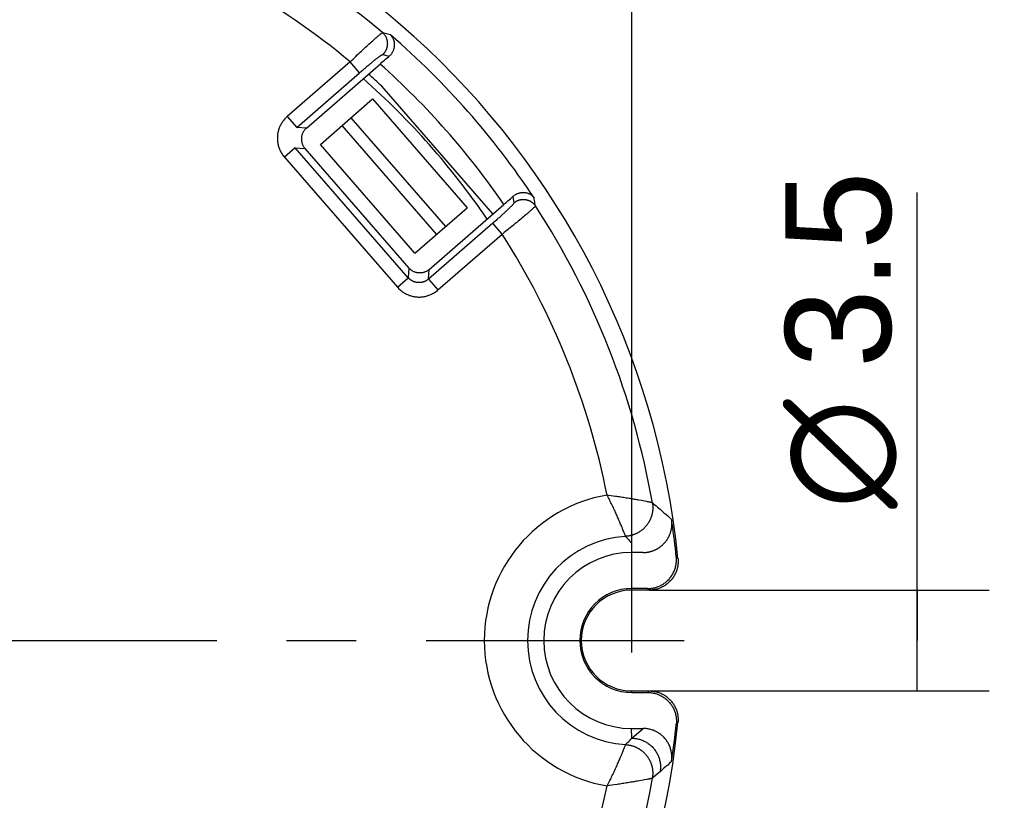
# Model space of a CAD drawing. Header units: millimetres. Extents: x 0 to 210, y 0 to 297.
# Tile 21 of 40: x 81 to 102, y 156 to 172. Entities that reach past the tile are written whole.
import ezdxf
from ezdxf.enums import TextEntityAlignment as Align

# ---------------------------------------------------------------- set-up
doc = ezdxf.new("R2010")
doc.units = ezdxf.units.MM
doc.header["$LTSCALE"] = 19.36
doc.linetypes.add('CENTER', pattern=[0.6, 0.375, -0.075, 0.075, -0.075])
doc.layers.get('0').update_dxf_attribs({"linetype": 'CONTINUOUS'})
doc.layers.add('Z_AXIS', color=7, linetype='CONTINUOUS')
doc.layers.add('Z_DIM_2D', color=7, linetype='CONTINUOUS')
doc.styles.add('TEXTSTYLE_3', font='tridonic-metric-print-light.otf')
doc.styles.add('TEXTSTYLE_4', font='gdt', dxfattribs={"width": 0.7})
doc.dimstyles.new('DIMSTYLE_2', dxfattribs={"dimtxt": 2.2, "dimasz": 3.5, "dimexe": 1.5, "dimexo": 0, "dimgap": 0.55, "dimtad": 1, "dimlfac": 1.666667, "dimdsep": 46, "dimtxsty": 'TEXTSTYLE_3', "dimblk": '_FILLED', "dimblk1": '_FILLED', "dimblk2": '_FILLED', "dimcen": 0.09, "dimclrt": 5, "dimadec": 4, "dimazin": 2, "dimtp": 0.3, "dimtm": 0.3, "dimtfac": 1, "dimtofl": 0, "dimtmove": 0, "dimatfit": 3, "dimldrblk": '_FILLED', "dimfxl": 0, "dimtolj": 1, "dimarcsym": 0})
doc.dimstyles.new('DIMSTYLE_3', dxfattribs={"dimtxt": 2.2, "dimasz": 3.5, "dimexe": 1.5, "dimexo": 0, "dimgap": 0.55, "dimtad": 1, "dimdec": 4, "dimlfac": 1.666667, "dimdsep": 46, "dimtxsty": 'TEXTSTYLE_3', "dimblk": '_FILLED', "dimblk1": '_FILLED', "dimblk2": '_FILLED', "dimcen": 0.09, "dimclrt": 5, "dimadec": 4, "dimazin": 2, "dimtp": 0.1, "dimtm": 0.1, "dimtfac": 1, "dimtdec": 4, "dimtofl": 0, "dimtmove": 0, "dimatfit": 3, "dimldrblk": '_FILLED', "dimfxl": 0, "dimtolj": 1, "dimarcsym": 0})

# ---------------------------------------------------------------- blocks, each defined once
blk = doc.blocks.new('*D7')
at = {"layer": 'Z_DIM_2D', "color": 2, "linetype": 'Continuous', "transparency": 16777216}
for p, q in [((99.976, 159.238), (99.976, 168.568)), ((94.396, 160.288), (101.476, 160.288)), ((99.976, 160.288), (99.976, 159.238)), ((99.976, 158.188), (99.976, 159.238)), ((94.396, 158.188), (101.476, 158.188))]:
    blk.add_line(p, q, dxfattribs=at)
at = {"layer": 'Z_DIM_2D', "color": 5, "linetype": 'Continuous', "transparency": 16777216}
for s, style, p in [('3.5', 'TEXTSTYLE_3', (99.426, 164.914)), ('n', 'TEXTSTYLE_4', (99.426, 161.98))]:
    blk.add_text(s, height=2.2, rotation=90, dxfattribs=dict(at, style=style)).set_placement(p)
blk = doc.blocks.new('_FILLED')
at = {"color": 0, "linetype": 'ByBlock'}
blk.add_solid([(0, 0), (-1, 0.125), (-1, -0.125)], dxfattribs=at)
blk = doc.blocks.new('_NONE')
blk = doc.blocks.new('*D10')
at = {"layer": 'Z_DIM_2D', "color": 2, "linetype": 'Continuous', "transparency": 16777216}
for p, q in [((78.129, 176.188), (107.09, 176.188)), ((105.59, 176.188), (105.59, 161.953)), ((105.59, 147.718), (105.59, 161.953)), ((88.869, 147.718), (107.09, 147.718))]:
    blk.add_line(p, q, dxfattribs=at)
at = {"layer": 'Z_DIM_2D', "color": 5, "linetype": 'Continuous', "transparency": 16777216, "style": 'TEXTSTYLE_3'}
blk.add_text('47.45', height=2.2, rotation=90, dxfattribs=at).set_placement((105.04, 161.953), align=Align.CENTER)
blk = doc.blocks.new('*D11')
at = {"layer": 'Z_DIM_2D', "color": 2, "linetype": 'Continuous', "transparency": 16777216}
for p, q in [((62.229, 158.803), (62.229, 181.069)), ((94.029, 158.992), (94.029, 181.069)), ((62.229, 179.569), (78.129, 179.569)), ((94.029, 179.569), (78.129, 179.569))]:
    blk.add_line(p, q, dxfattribs=at)
at = {"layer": 'Z_DIM_2D', "color": 5, "linetype": 'Continuous', "transparency": 16777216, "style": 'TEXTSTYLE_3'}
blk.add_text('53', height=2.2, dxfattribs=at).set_placement((78.129, 180.119), align=Align.CENTER)

msp = doc.modelspace()

# ---------------------------------------------------------------- linework, layer by layer
at = {"color": 9, "linetype": 'Continuous'}
for p, q in [((88.778401, 171.849861), (88.786833, 171.856665)), ((88.538814, 171.638552), (88.564173, 171.661764)), ((88.564173, 171.661764), (88.588712, 171.684104)), ((88.588712, 171.684104), (88.61238, 171.705521)), ((88.61238, 171.705521), (88.635125, 171.725968)), ((88.635125, 171.725968), (88.649751, 171.73904)), ((88.649751, 171.73904), (88.663932, 171.751648)), ((88.663932, 171.751648), (88.677652, 171.763781)), ((88.677652, 171.763781), (88.6909, 171.775428)), ((88.6909, 171.775428), (88.703662, 171.786578)), ((88.703662, 171.786578), (88.715926, 171.797219)), ((88.715926, 171.797219), (88.727681, 171.807343)), ((88.727681, 171.807343), (88.738915, 171.81694)), ((88.738915, 171.81694), (88.749618, 171.826001)), ((88.749618, 171.826001), (88.759779, 171.834518)), ((88.759779, 171.834518), (88.76938, 171.842477)), ((88.76938, 171.842477), (88.778401, 171.849861)), ((88.31404, 171.428458), (88.343487, 171.45636)), ((88.343487, 171.45636), (88.372738, 171.483972)), ((88.372738, 171.483972), (88.401729, 171.511234)), ((88.401729, 171.511234), (88.43032, 171.538013)), ((88.43032, 171.538013), (88.458386, 171.564192)), ((88.458386, 171.564192), (88.485863, 171.589712)), ((88.485863, 171.589712), (88.512692, 171.614517)), ((88.512692, 171.614517), (88.538814, 171.638552)), ((88.165421, 171.286068), (86.854876, 170.146829)), ((88.165421, 171.286068), (88.195218, 171.314827)), ((88.361969, 171.059965), (88.165421, 171.286068)), ((88.195218, 171.314827), (88.225005, 171.34347)), ((88.225005, 171.34347), (88.254759, 171.371976)), ((88.254759, 171.371976), (88.284449, 171.400316)), ((88.284449, 171.400316), (88.31404, 171.428458)), ((88.844011, 171.438424), (88.975716, 171.401256)), ((87.051453, 169.920751), (88.36197, 171.059966)), ((86.854877, 170.146829), (87.051424, 169.920726)), ((88.179456, 170.118994), (90.147614, 167.854855)), ((87.252358, 169.906814), (87.051453, 169.920751)), ((89.966507, 167.69742), (87.998347, 169.96156)), ((87.02187, 169.498076), (86.795767, 169.301528)), ((87.021895, 169.498047), (87.222784, 169.483887)), ((89.374112, 166.79213), (87.021895, 169.498047)), ((86.795767, 169.301528), (89.148035, 166.595554)), ((91.555024, 168.483325), (91.574885, 168.348797)), ((91.898474, 168.164579), (91.88572, 168.153446)), ((91.910659, 168.175287), (91.898474, 168.164579)), ((91.922263, 168.185561), (91.910659, 168.175287)), ((91.933276, 168.195391), (91.922263, 168.185561)), ((91.943687, 168.204766), (91.933276, 168.195391)), ((91.953488, 168.213679), (91.943687, 168.204766)), ((91.962663, 168.222115), (91.953488, 168.213679)), ((91.971192, 168.230055), (91.962663, 168.222115)), ((91.979067, 168.237489), (91.971192, 168.230055)), ((91.986287, 168.244415), (91.979067, 168.237489)), ((91.693216, 167.991023), (91.664796, 167.967619)), ((91.720802, 168.013849), (91.693216, 167.991023)), ((91.747492, 168.036046), (91.720802, 168.013849)), ((91.773229, 168.057567), (91.747492, 168.036046)), ((91.797956, 168.078364), (91.773229, 168.057567)), ((91.821618, 168.098393), (91.797956, 168.078364)), ((91.844165, 168.11761), (91.821618, 168.098393)), ((91.858553, 168.12995), (91.844165, 168.11761)), ((91.872408, 168.141899), (91.858553, 168.12995)), ((91.88572, 168.153446), (91.872408, 168.141899)), ((91.134373, 167.925292), (89.796816, 166.762572)), ((91.33092, 167.699188), (91.134372, 167.925291)), ((91.406496, 167.759011), (91.374193, 167.733377)), ((91.438642, 167.784616), (91.406496, 167.759011)), ((91.470599, 167.810165), (91.438642, 167.784616)), ((91.502325, 167.835626), (91.470599, 167.810165)), ((91.533774, 167.86096), (91.502325, 167.835626)), ((91.564887, 167.88612), (91.533774, 167.86096)), ((91.59559, 167.911046), (91.564887, 167.88612)), ((91.625713, 167.935601), (91.59559, 167.911046)), ((89.993336, 166.536444), (91.33092, 167.699189)), ((89.388049, 166.993035), (89.374112, 166.79213)), ((89.796816, 166.762572), (89.810976, 166.963461)), ((89.148035, 166.595554), (89.374137, 166.792102)), ((89.796788, 166.762547), (89.993336, 166.536444)), ((93.54431, 162.260267), (93.514635, 162.264544)), ((94.232198, 162.150005), (94.176737, 162.16037)), ((94.265336, 162.143852), (94.232198, 162.150005)), ((94.297823, 162.137963), (94.265336, 162.143852)), ((94.342339, 162.130078), (94.297823, 162.137963)), ((93.782291, 161.700163), (93.764441, 161.742086)), ((93.847288, 161.54346), (93.834775, 161.574388)), ((93.873174, 161.479054), (93.847288, 161.54346)), ((93.891039, 161.435038), (93.873174, 161.479054)), ((94.02924, 161.069829), (94.028525, 161.272013)), ((94.028942, 160.288406), (94.028897, 160.319829)), ((94.360914, 160.319829), (94.395671, 160.288406)), ((94.028939, 158.156982), (94.028895, 158.188406)), ((94.39573, 158.188406), (94.360892, 158.156982)), ((94.028857, 157.2048), (94.027077, 157.406983)), ((93.868198, 156.985429), (93.876914, 157.007011)), ((93.89346, 157.047796), (93.897818, 157.058776)), ((93.897818, 157.058776), (93.901903, 157.069259)), ((93.790787, 156.796704), (93.807036, 156.83528)), ((94.265226, 156.332365), (94.192255, 156.318987)), ((94.298004, 156.338289), (94.265226, 156.332365)), ((93.665109, 156.233814), (93.514635, 156.212267)), ((93.723393, 156.242262), (93.665109, 156.233814))]:
    msp.add_line(p, q, dxfattribs=at)
at = {"color": 7, "linetype": 'Continuous'}
for p, q in [((87.252358, 169.906814), (88.800591, 171.252653)), ((88.800591, 171.252653), (88.828127, 171.276439)), ((88.828127, 171.276439), (88.855555, 171.29998)), ((88.855555, 171.29998), (88.882856, 171.323261)), ((88.882856, 171.323261), (88.909884, 171.346158)), ((88.909884, 171.346158), (88.936517, 171.368567)), ((91.139448, 168.118284), (88.828303, 170.776951)), ((87.545519, 169.567927), (88.632284, 170.512627)), ((88.632284, 170.512627), (90.600437, 168.248493)), ((87.222784, 169.483887), (89.388049, 166.993035)), ((89.513684, 167.303781), (87.545519, 169.567927)), ((91.422489, 168.364641), (91.449924, 168.388881)), ((91.449924, 168.388881), (91.477015, 168.412976)), ((91.477015, 168.412976), (91.503593, 168.436775)), ((91.503593, 168.436775), (91.529585, 168.460215)), ((91.529585, 168.460215), (91.555024, 168.483325)), ((89.513684, 167.303781), (90.600437, 168.248493)), ((89.810976, 166.963461), (91.366829, 168.315944)), ((91.36683, 168.315945), (91.394805, 168.340342)), ((91.394805, 168.340342), (91.422489, 168.364641)), ((94.264787, 161.069829), (94.02924, 161.069829)), ((94.360914, 160.319819), (94.02886, 160.319827)), ((94.395671, 160.288406), (94.028942, 160.288406)), ((94.028895, 158.188406), (94.39573, 158.188406)), ((94.028939, 158.156982), (94.360911, 158.156978)), ((94.027077, 157.406983), (94.268341, 157.406983)), ((94.028857, 157.2048), (94.268341, 157.406983)), ((94.858857, 156.718757), (94.859393, 156.722426))]:
    msp.add_line(p, q, dxfattribs=at)
at = {"color": 9, "linetype": 'Continuous'}
for points in [[(88.786833, 171.856665), (88.794675, 171.86289), (88.798374, 171.865786), (88.801925, 171.868537), (88.805329, 171.871143), (88.808585, 171.873605), (88.811692, 171.875923), (88.814652, 171.878097), (88.817464, 171.880127), (88.820128, 171.882013), (88.822643, 171.883756), (88.82501, 171.885354), (88.827229, 171.886809), (88.8293, 171.88812), (88.831222, 171.889287), (88.832995, 171.890311), (88.834619, 171.891189), (88.836093, 171.891923), (88.837417, 171.892513), (88.838591, 171.892956), (88.839614, 171.893254), (88.840485, 171.893406), (88.841204, 171.89341)], [(89.006538, 171.845386), (88.978976, 171.853489), (88.951416, 171.861553), (88.923859, 171.869577), (88.896305, 171.877561), (88.868753, 171.885505), (88.841204, 171.89341)], [(88.946364, 171.664511), (88.946183, 171.675457), (88.945568, 171.686544), (88.944505, 171.697771), (88.942987, 171.709084), (88.941012, 171.720442), (88.93858, 171.731803), (88.935714, 171.743058), (88.932369, 171.754362), (88.92845, 171.765925), (88.924033, 171.777437), (88.919209, 171.788662), (88.91398, 171.799628), (88.908395, 171.810256), (88.902415, 171.820645), (88.895996, 171.830855), (88.889129, 171.840882), (88.881722, 171.850816), (88.873946, 171.8604), (88.865987, 171.869431), (88.857845, 171.877951), (88.849578, 171.885938), (88.841205, 171.893411)], [(88.843556, 171.438946), (88.847964, 171.442899), (88.852314, 171.446965), (88.856601, 171.451142), (88.860824, 171.45543), (88.864981, 171.459827), (88.869064, 171.46433), (88.87307, 171.468934), (88.876992, 171.47363), (88.88082, 171.478409), (88.884553, 171.483268), (88.888185, 171.488199), (88.891718, 171.493201), (88.89515, 171.498273), (88.89848, 171.503411), (88.901708, 171.508615), (88.904832, 171.51388), (88.907852, 171.519206), (88.910766, 171.524591), (88.913574, 171.530031), (88.916275, 171.535526), (88.918868, 171.541072), (88.921352, 171.546669), (88.923725, 171.552313), (88.925988, 171.558004), (88.928138, 171.563738), (88.930175, 171.569513), (88.932097, 171.575329), (88.933904, 171.581182), (88.935593, 171.587071), (88.937165, 171.592993), (88.938618, 171.598948), (88.93995, 171.604928), (88.94116, 171.610931), (88.942244, 171.616944), (88.943201, 171.622955), (88.944031, 171.628958), (88.944734, 171.634943), (88.945309, 171.640909), (88.945759, 171.646851), (88.946084, 171.652768), (88.946285, 171.658655), (88.946364, 171.664511)], [(88.36197, 171.059966), (88.380648, 171.07614), (88.398766, 171.091777), (88.416232, 171.106799), (88.433321, 171.121443), (88.450379, 171.136006), (88.4671, 171.150228), (88.483229, 171.163894), (88.498954, 171.177164), (88.514394, 171.190141), (88.529498, 171.202784), (88.544239, 171.21507), (88.558672, 171.227047), (88.572826, 171.238741), (88.586753, 171.250193), (88.600524, 171.261463), (88.614108, 171.272525), (88.627492, 171.283368), (88.640687, 171.294), (88.653714, 171.304439), (88.666523, 171.314643), (88.679094, 171.324597), (88.69135, 171.334238), (88.703213, 171.343504), (88.714666, 171.352383), (88.72567, 171.360846), (88.736217, 171.368885), (88.746287, 171.376484), (88.755872, 171.383639), (88.764952, 171.390336), (88.773547, 171.396591), (88.781674, 171.402417), (88.789331, 171.407813), (88.796528, 171.412785), (88.803248, 171.417323), (88.809474, 171.421415), (88.815216, 171.425068), (88.82048, 171.428285), (88.825271, 171.431067), (88.829606, 171.433421), (88.83346, 171.435333), (88.836806, 171.43679), (88.839672, 171.437792), (88.842075, 171.438337), (88.844011, 171.438424)], [(86.854876, 170.146829), (86.839495, 170.132883), (86.824805, 170.118704), (86.810822, 170.104298), (86.7975, 170.089645), (86.784804, 170.074729), (86.77271, 170.059533), (86.76119, 170.04404), (86.75022, 170.028228), (86.739763, 170.012057), (86.729838, 169.995567), (86.72045, 169.978783), (86.711602, 169.961717), (86.703299, 169.944386), (86.695552, 169.9268), (86.688366, 169.908975), (86.681756, 169.890922), (86.67574, 169.872674), (86.670311, 169.854183), (86.665465, 169.835422), (86.661206, 169.816358), (86.657535, 169.796961), (86.654458, 169.777197), (86.651985, 169.757014), (86.650114, 169.73643)], [(86.650114, 169.73643), (86.649101, 169.715752), (86.648742, 169.695392), (86.649041, 169.675366), (86.649982, 169.655625), (86.651551, 169.636136), (86.653745, 169.616869), (86.656554, 169.59779), (86.659979, 169.578874), (86.664019, 169.560071), (86.66866, 169.541417), (86.673891, 169.522925), (86.679706, 169.50461), (86.686096, 169.486485), (86.693059, 169.468566), (86.700594, 169.450866), (86.708699, 169.433409), (86.717359, 169.416238), (86.726608, 169.399308), (86.736464, 169.382592), (86.746953, 169.36607), (86.758098, 169.349722), (86.76993, 169.333529), (86.782491, 169.31746), (86.795767, 169.301528)], [(91.574885, 168.348797), (91.579415, 168.352642), (91.584047, 168.356418), (91.588779, 168.360121), (91.59361, 168.363747), (91.598541, 168.367295), (91.603564, 168.370757), (91.608678, 168.37413), (91.613873, 168.377406), (91.619138, 168.380578), (91.62447, 168.383643), (91.629862, 168.386598), (91.635313, 168.389441), (91.640822, 168.392173), (91.646386, 168.394791), (91.652002, 168.397295), (91.657669, 168.399683), (91.663383, 168.401955), (91.669143, 168.40411), (91.674945, 168.406147), (91.680789, 168.408064), (91.68667, 168.409861), (91.692587, 168.411538), (91.698537, 168.413093), (91.704517, 168.414526), (91.710526, 168.415837), (91.71656, 168.417024), (91.722618, 168.418088), (91.728695, 168.419027), (91.734791, 168.419842), (91.740903, 168.420532), (91.747029, 168.421097), (91.753161, 168.421536), (91.759294, 168.42185), (91.765415, 168.422038), (91.771512, 168.422101), (91.77758, 168.422041), (91.783611, 168.421859), (91.789604, 168.421559), (91.795555, 168.421142), (91.801463, 168.42061), (91.807318, 168.419967), (91.813142, 168.419211), (91.818951, 168.418342), (91.824759, 168.417356), (91.830588, 168.416248), (91.836428, 168.415018), (91.842274, 168.413664), (91.848124, 168.412185), (91.853976, 168.41058), (91.859821, 168.408848), (91.865654, 168.40699), (91.871464, 168.405008), (91.877238, 168.402906), (91.882972, 168.400684), (91.888657, 168.398346), (91.894293, 168.395892), (91.899877, 168.393323), (91.905407, 168.390641), (91.91088, 168.387845), (91.916295, 168.384939), (91.92165, 168.381922), (91.926941, 168.378796), (91.932166, 168.375563), (91.937324, 168.372223), (91.942413, 168.368779), (91.947429, 168.365231), (91.952372, 168.361581), (91.957238, 168.357831), (91.962027, 168.353982), (91.966735, 168.350035), (91.971361, 168.345993), (91.975904, 168.341858), (91.98036, 168.33763), (91.984728, 168.333312), (91.989009, 168.328903), (91.993194, 168.324412), (91.99728, 168.319843), (92.001258, 168.315207), (92.005123, 168.310514), (92.008873, 168.305767), (92.012506, 168.300972), (92.016024, 168.296131), (92.019426, 168.291248), (92.022711, 168.286326)], [(92.022711, 168.286326), (92.018433, 168.314457), (92.014116, 168.342596), (92.00976, 168.370744), (92.005366, 168.398899), (92.000934, 168.427061), (91.996463, 168.455232)], [(91.574885, 168.348797), (91.574605, 168.346979), (91.573779, 168.344722), (91.572409, 168.342033), (91.57049, 168.338892), (91.56801, 168.335272), (91.564996, 168.331208), (91.561465, 168.326725), (91.557425, 168.321827), (91.552886, 168.31652), (91.547854, 168.310809), (91.542331, 168.304693), (91.536337, 168.298195), (91.529905, 168.291349), (91.523002, 168.284119), (91.515608, 168.276481), (91.507722, 168.268438), (91.499344, 168.25999), (91.490459, 168.251124), (91.481048, 168.24182), (91.471128, 168.232097), (91.460693, 168.221949), (91.449795, 168.211427), (91.438466, 168.200563), (91.426758, 168.189408), (91.414724, 168.178011), (91.402393, 168.1664), (91.389808, 168.154616), (91.376977, 168.142665), (91.363916, 168.130563), (91.350636, 168.118318), (91.337165, 168.105955), (91.323465, 168.093439), (91.309508, 168.080745), (91.295295, 168.067873), (91.280821, 168.054819), (91.266076, 168.041574), (91.251087, 168.028162), (91.235737, 168.01448), (91.219868, 168.000388), (91.203636, 167.986026), (91.187257, 167.971586), (91.170389, 167.956769), (91.152727, 167.941308), (91.134373, 167.925292)], [(92.022711, 168.286326), (92.022614, 168.285618), (92.022351, 168.284779), (92.021922, 168.28381), (92.021329, 168.282711), (92.020572, 168.281483), (92.01965, 168.280125), (92.018566, 168.278639), (92.017318, 168.277025), (92.015907, 168.275282), (92.014334, 168.273412), (92.012598, 168.271413), (92.010699, 168.269287), (92.008638, 168.267033), (92.006414, 168.264652), (92.004028, 168.262143), (92.001479, 168.259507), (91.998767, 168.256743), (91.995891, 168.253852), (91.992853, 168.250834), (91.989652, 168.247688), (91.986287, 168.244415)], [(91.664796, 167.967619), (91.635604, 167.943686), (91.625713, 167.935601)], [(91.374193, 167.733377), (91.341757, 167.707734), (91.33092, 167.699189)], [(89.600177, 166.688517), (89.59404, 166.688578), (89.587906, 166.688766), (89.581779, 166.68908), (89.575661, 166.68952), (89.569554, 166.690086), (89.563461, 166.690778), (89.557383, 166.691594), (89.551325, 166.692536), (89.545288, 166.693602), (89.539274, 166.694793), (89.533287, 166.696106), (89.527328, 166.697543), (89.5214, 166.699102), (89.515504, 166.700783), (89.509644, 166.702585), (89.50382, 166.704508), (89.498036, 166.706551), (89.492293, 166.708713), (89.486592, 166.710994), (89.480938, 166.713393), (89.475334, 166.715908), (89.469784, 166.718538), (89.464293, 166.721279), (89.458864, 166.724129), (89.453501, 166.727087), (89.448208, 166.730149), (89.442988, 166.733313), (89.437841, 166.736578), (89.432771, 166.739941), (89.427778, 166.743401), (89.422862, 166.746956), (89.418024, 166.750607), (89.413265, 166.754351), (89.408587, 166.758188), (89.403989, 166.762116), (89.399473, 166.766135), (89.395039, 166.770244), (89.390686, 166.774442), (89.386417, 166.778731), (89.382231, 166.783108), (89.378129, 166.787575), (89.374112, 166.79213)], [(89.796816, 166.762572), (89.79231, 166.758709), (89.787735, 166.75494), (89.783092, 166.751267), (89.778382, 166.74769), (89.773606, 166.744208), (89.768764, 166.740823), (89.763856, 166.737533), (89.758883, 166.73434), (89.753846, 166.731244), (89.748746, 166.728246), (89.743583, 166.725347), (89.738358, 166.722547), (89.733073, 166.719849), (89.727729, 166.717253), (89.722327, 166.714759), (89.716867, 166.71237), (89.711351, 166.710086), (89.705781, 166.70791), (89.700162, 166.705842), (89.694496, 166.703886), (89.688788, 166.702042), (89.683041, 166.700313), (89.67726, 166.698699), (89.671448, 166.697203), (89.665609, 166.695824), (89.659746, 166.694563), (89.653859, 166.69342), (89.647951, 166.692396), (89.642023, 166.691491), (89.636078, 166.690706), (89.630118, 166.69004), (89.624145, 166.689494), (89.618162, 166.689069), (89.612171, 166.688764), (89.606175, 166.68858), (89.600177, 166.688517)], [(89.148035, 166.595554), (89.164656, 166.577744), (89.181376, 166.560947), (89.19812, 166.545243), (89.215115, 166.53039), (89.232676, 166.516095), (89.250477, 166.502605), (89.26824, 166.490123), (89.286131, 166.47849), (89.304243, 166.467605), (89.322504, 166.457499), (89.340859, 166.448183), (89.359345, 166.439619), (89.377943, 166.431789), (89.396775, 166.424648), (89.415974, 166.418132), (89.435489, 166.412272), (89.455291, 166.407079), (89.475451, 166.402543), (89.496061, 166.398649), (89.517023, 166.395425), (89.538319, 166.39289), (89.559799, 166.391062), (89.581333, 166.389969), (89.602838, 166.389605), (89.6242, 166.38998), (89.645377, 166.391086), (89.666288, 166.392923), (89.686934, 166.395478), (89.707284, 166.39874), (89.727356, 166.4027), (89.747139, 166.40734), (89.7667, 166.412676), (89.786107, 166.418718), (89.805346, 166.425467), (89.824419, 166.432925), (89.843342, 166.441105), (89.86209, 166.44999), (89.880792, 166.459673), (89.899639, 166.470273), (89.918422, 166.481689), (89.936865, 166.493758), (89.955352, 166.506783), (89.974212, 166.521043), (89.993336, 166.536444)], [(93.764441, 161.742086), (93.755157, 161.763759), (93.745583, 161.786004), (93.735762, 161.808675), (93.725789, 161.83153), (93.715501, 161.854887), (93.704688, 161.879166), (93.693548, 161.903898), (93.682245, 161.928674), (93.670712, 161.953641), (93.658941, 161.978809), (93.646924, 162.004194), (93.634613, 162.0299), (93.622119, 162.055691), (93.609601, 162.081252), (93.596883, 162.106909), (93.583788, 162.132991), (93.570452, 162.159189), (93.557016, 162.185194), (93.543304, 162.211317), (93.529161, 162.237807), (93.514636, 162.264543)], [(94.176737, 162.16037), (94.156063, 162.164175), (94.134678, 162.168055), (94.112681, 162.171985), (94.090361, 162.175908), (94.067491, 162.179869), (94.043866, 162.183901), (94.019651, 162.187978), (93.995121, 162.192059), (93.969776, 162.196235), (93.942882, 162.200625), (93.915304, 162.205072), (93.887818, 162.209462), (93.860141, 162.21383), (93.832226, 162.218178), (93.804122, 162.222494), (93.775863, 162.226765), (93.74744, 162.230998), (93.718859, 162.235192), (93.690101, 162.239366), (93.54431, 162.260267)], [(94.418401, 162.115219), (94.410258, 162.116996), (94.401198, 162.11891), (94.391146, 162.120956), (94.380183, 162.123106), (94.36843, 162.125332), (94.355835, 162.127653), (94.342339, 162.130078)], [(94.458907, 162.107884), (94.458028, 162.107499), (94.456448, 162.107399), (94.454147, 162.107585), (94.451119, 162.108039), (94.447351, 162.108755), (94.442885, 162.109693), (94.43782, 162.110816), (94.418401, 162.115219)], [(94.459887, 162.108051), (94.462481, 162.091402), (94.464606, 162.074692), (94.46626, 162.057936), (94.467445, 162.041144), (94.468158, 162.024329), (94.4684, 162.007504)], [(94.4684, 162.006802), (94.468302, 161.996449), (94.468027, 161.9861), (94.467573, 161.975757), (94.466941, 161.965426), (94.466131, 161.955107), (94.465144, 161.944805), (94.463979, 161.934522), (94.462638, 161.924262), (94.461121, 161.914027), (94.459427, 161.903821), (94.457559, 161.893646), (94.455515, 161.883505), (94.453298, 161.873402), (94.450907, 161.86334), (94.448344, 161.853321), (94.445609, 161.843349), (94.442703, 161.833425), (94.439627, 161.823554), (94.436382, 161.813739), (94.432969, 161.803981), (94.429389, 161.794284), (94.425643, 161.784651), (94.421732, 161.775084), (94.417658, 161.765587), (94.413422, 161.756162), (94.409024, 161.746811), (94.404467, 161.737539), (94.399752, 161.728347), (94.394879, 161.719238), (94.389852, 161.710214), (94.38467, 161.701279), (94.379336, 161.692435), (94.373851, 161.683685), (94.368218, 161.67503), (94.362437, 161.666474), (94.35651, 161.65802), (94.35044, 161.649669), (94.344227, 161.641423), (94.337874, 161.633287), (94.331383, 161.625261), (94.324756, 161.617348), (94.317994, 161.609551), (94.3111, 161.601871), (94.304076, 161.594311), (94.296923, 161.586874), (94.289644, 161.57956), (94.282241, 161.572374), (94.274717, 161.565315), (94.267073, 161.558387), (94.259312, 161.551592), (94.251435, 161.544931), (94.243446, 161.538407), (94.235347, 161.532021), (94.22714, 161.525775), (94.218827, 161.519672), (94.210412, 161.513712), (94.201895, 161.507897), (94.193281, 161.50223), (94.184572, 161.496712), (94.175769, 161.491344), (94.166876, 161.486128), (94.157896, 161.481066), (94.14883, 161.476158), (94.139682, 161.471407), (94.130455, 161.466814), (94.12115, 161.462379), (94.111771, 161.458105), (94.102321, 161.453993), (94.092802, 161.450044), (94.083217, 161.446258), (94.07357, 161.442637), (94.063861, 161.439182), (94.054096, 161.435895), (94.044276, 161.432775), (94.034404, 161.429824), (94.024483, 161.427043), (94.014516, 161.424433), (94.004507, 161.421994), (93.994457, 161.419727), (93.98437, 161.417632), (93.974249, 161.415711), (93.964097, 161.413964), (93.953916, 161.412391), (93.94371, 161.410993), (93.933482, 161.40977), (93.923234, 161.408723), (93.91297, 161.407852), (93.902693, 161.407157)], [(93.834775, 161.574388), (93.828066, 161.590796), (93.821105, 161.607703), (93.813983, 161.624874), (93.806598, 161.642554), (93.798873, 161.660947), (93.782291, 161.700163)], [(93.902843, 161.404577), (93.902464, 161.405673), (93.901777, 161.407561), (93.900782, 161.410232), (93.899474, 161.41368), (93.897842, 161.417903), (93.895891, 161.422883), (93.891039, 161.435038)], [(94.957525, 157.495392), (94.963373, 157.501033), (94.969201, 157.506515)], [(94.969201, 157.506515), (94.980794, 157.517001), (94.986605, 157.522453), (94.992426, 157.528044)], [(93.807036, 156.83528), (93.814585, 156.853352), (93.821798, 156.870738), (93.828727, 156.887575), (93.835339, 156.903761), (93.841622, 156.919268), (93.868198, 156.985429)], [(93.876914, 157.007011), (93.887801, 157.03378), (93.89346, 157.047796)], [(93.901903, 157.069259), (93.902643, 157.071138), (93.90308, 157.07222)], [(93.903003, 157.070882), (93.913271, 157.070199), (93.923525, 157.069341), (93.933763, 157.068306), (93.943983, 157.067096), (93.95418, 157.06571), (93.964352, 157.064149), (93.974496, 157.062414), (93.98461, 157.060504), (93.994689, 157.058421), (94.004731, 157.056165), (94.014734, 157.053737), (94.024694, 157.051137), (94.034607, 157.048366), (94.044473, 157.045426), (94.054286, 157.042316), (94.064045, 157.039038), (94.073746, 157.035593), (94.083388, 157.031982), (94.092966, 157.028205), (94.102478, 157.024264), (94.111921, 157.02016), (94.121293, 157.015895), (94.13059, 157.011469), (94.139811, 157.006883), (94.148951, 157.00214), (94.158009, 156.997241), (94.166982, 156.992186), (94.175867, 156.986978), (94.184661, 156.981618), (94.193362, 156.976107), (94.201968, 156.970447), (94.210475, 156.964641), (94.218882, 156.958689), (94.227185, 156.952593), (94.235383, 156.946355), (94.243472, 156.939977), (94.251451, 156.933461), (94.259317, 156.926808), (94.267068, 156.920021), (94.274702, 156.913102), (94.282215, 156.906052), (94.289607, 156.898875), (94.296874, 156.891571), (94.304015, 156.884143), (94.311028, 156.876593), (94.317909, 156.868924), (94.324659, 156.861137), (94.331273, 156.853236), (94.337751, 156.845221), (94.344091, 156.837097), (94.35029, 156.828864), (94.356347, 156.820526), (94.36226, 156.812085), (94.368027, 156.803543), (94.373646, 156.794903), (94.379116, 156.786168), (94.384436, 156.77734), (94.389602, 156.768422), (94.394615, 156.759417), (94.399472, 156.750326), (94.404173, 156.741154), (94.408715, 156.731902), (94.413097, 156.722574), (94.417318, 156.713171), (94.421377, 156.703698), (94.425272, 156.694156), (94.429003, 156.684549), (94.432568, 156.674879), (94.435966, 156.665149), (94.439197, 156.655363), (94.442259, 156.645522), (94.445151, 156.63563), (94.447872, 156.625691), (94.450423, 156.615706), (94.452801, 156.605678), (94.455007, 156.595612), (94.457039, 156.585509), (94.458897, 156.575372), (94.46058, 156.565206), (94.462089, 156.555012), (94.463422, 156.544794), (94.464579, 156.534554), (94.46556, 156.524296), (94.466364, 156.514023), (94.466992, 156.503738), (94.467442, 156.493444), (94.467715, 156.483144), (94.467812, 156.47284)], [(93.514637, 156.212268), (93.529406, 156.239466), (93.543869, 156.266579), (93.558033, 156.293593), (93.571874, 156.320421), (93.585382, 156.346999), (93.598542, 156.373255), (93.611255, 156.398942), (93.62377, 156.424535), (93.636392, 156.450626), (93.648799, 156.476571), (93.660752, 156.501859), (93.672372, 156.526737), (93.683685, 156.551264), (93.694726, 156.575492), (93.705579, 156.599609), (93.716102, 156.623253), (93.726119, 156.646008), (93.735843, 156.668299), (93.745428, 156.690432), (93.754824, 156.712265), (93.764013, 156.733716), (93.773048, 156.754905), (93.790787, 156.796704)], [(94.467812, 156.47284), (94.467576, 156.455563), (94.466842, 156.4383), (94.465611, 156.421065), (94.463882, 156.403873), (94.461659, 156.386736), (94.458942, 156.369671)], [(94.192255, 156.318987), (94.149756, 156.311267), (94.127002, 156.307205), (94.103574, 156.303082), (94.07945, 156.298897), (94.054612, 156.294649), (94.029316, 156.290383), (94.00407, 156.28618), (93.978183, 156.281911), (93.950798, 156.277439), (93.922749, 156.272912), (93.894734, 156.26843), (93.866474, 156.263958), (93.837806, 156.259478), (93.809052, 156.255049), (93.780606, 156.250741), (93.752129, 156.246489), (93.723393, 156.242262)], [(94.368061, 156.350725), (94.342127, 156.346123), (94.298004, 156.338289)], [(94.444851, 156.366811), (94.435812, 156.364505), (94.430377, 156.363194), (94.424243, 156.361773), (94.41732, 156.360248), (94.409511, 156.3586), (94.400642, 156.356814), (94.390762, 156.354904), (94.379872, 156.352869), (94.368061, 156.350725)], [(94.459035, 156.369654), (94.458196, 156.369831), (94.456742, 156.369726), (94.45466, 156.369317), (94.451968, 156.368668), (94.444851, 156.366811)]]:
    msp.add_lwpolyline(points, dxfattribs=at)
at = {"color": 7, "linetype": 'Continuous'}
for points in [[(88.97585, 171.401103), (88.984477, 171.408522), (88.99291, 171.41633), (89.001216, 171.424595), (89.009153, 171.43307), (89.016398, 171.441413), (89.023306, 171.45001), (89.030195, 171.459228), (89.036803, 171.468722), (89.04294, 171.47822), (89.048744, 171.487921), (89.054274, 171.497885), (89.05955, 171.508235), (89.064628, 171.519121), (89.069426, 171.530482), (89.073961, 171.542556), (89.077986, 171.554578), (89.081227, 171.565646), (89.083977, 171.576624), (89.086413, 171.588048), (89.088438, 171.599814), (89.090021, 171.611998), (89.091105, 171.624562), (89.091618, 171.637755), (89.091553, 171.650781), (89.09097, 171.662686), (89.089872, 171.674487), (89.088205, 171.686865), (89.085923, 171.699576), (89.082959, 171.712642), (89.079293, 171.725907), (89.074866, 171.739335), (89.069758, 171.752611), (89.064105, 171.765371), (89.057811, 171.777878), (89.050745, 171.790325), (89.04303, 171.802411), (89.034804, 171.813914), (89.025996, 171.824913), (89.016578, 171.835413), (89.006538, 171.845386)], [(88.936517, 171.368567), (88.962744, 171.390479), (88.975716, 171.401256)], [(87.252358, 169.906814), (87.243728, 169.899011), (87.235408, 169.890878), (87.22741, 169.882427), (87.219746, 169.87367), (87.212428, 169.864623), (87.205465, 169.855295), (87.198867, 169.845701), (87.192643, 169.835853), (87.1868, 169.825761), (87.181351, 169.815445), (87.176307, 169.804926), (87.171676, 169.794218), (87.167465, 169.783337), (87.16368, 169.772302), (87.160328, 169.761131), (87.157414, 169.749842), (87.154941, 169.738449), (87.152913, 169.726972), (87.151334, 169.715428), (87.150204, 169.703834), (87.149525, 169.692212), (87.149299, 169.680577)], [(87.149299, 169.680577), (87.149535, 169.66866), (87.150245, 169.656758), (87.151427, 169.644889), (87.153082, 169.633073), (87.155205, 169.621334), (87.157794, 169.609686), (87.160846, 169.598144), (87.164355, 169.586732), (87.168313, 169.575474), (87.172715, 169.564384), (87.177554, 169.553478), (87.182818, 169.542782), (87.188491, 169.532322), (87.19457, 169.522103), (87.20105, 169.512133), (87.20792, 169.502431), (87.215168, 169.493011), (87.222784, 169.483887)], [(91.554891, 168.483479), (91.563083, 168.490839), (91.571756, 168.497984), (91.581005, 168.504964), (91.590489, 168.511591), (91.599769, 168.517619), (91.60928, 168.523316), (91.619442, 168.528937), (91.6298, 168.534226), (91.639952, 168.538974), (91.650225, 168.543348), (91.660771, 168.547438), (91.671659, 168.551228), (91.683011, 168.554741), (91.694774, 168.557917), (91.707189, 168.560745), (91.719481, 168.563086), (91.730729, 168.564794), (91.741844, 168.566038), (91.753404, 168.56692), (91.765269, 168.567356), (91.777481, 168.567303), (91.790027, 168.566709), (91.803179, 168.565467), (91.816087, 168.563679), (91.827759, 168.561539), (91.839238, 168.558911), (91.851211, 168.555649), (91.863413, 168.551744), (91.875839, 168.547137), (91.888374, 168.541819), (91.901023, 168.535717), (91.913439, 168.528968), (91.925253, 168.521775), (91.93673, 168.513997), (91.948058, 168.505468), (91.958943, 168.496357), (91.969174, 168.48684), (91.978837, 168.476831), (91.987944, 168.466296), (91.996463, 168.455232)], [(89.61432, 166.889976), (89.60265, 166.890203), (89.591005, 166.890883), (89.579403, 166.892015), (89.567859, 166.893595), (89.556389, 166.895623), (89.545008, 166.898094), (89.533733, 166.901004), (89.522577, 166.904351), (89.511553, 166.908131), (89.500682, 166.912337), (89.489988, 166.916961), (89.479482, 166.921995), (89.469179, 166.927434), (89.459095, 166.93327), (89.449244, 166.939494), (89.439641, 166.946096), (89.4303, 166.953068), (89.421237, 166.960397), (89.412466, 166.968072), (89.404002, 166.976079), (89.395859, 166.984404), (89.388049, 166.993035)], [(89.810976, 166.963461), (89.801826, 166.955829), (89.792378, 166.948565), (89.782645, 166.941678), (89.772646, 166.935184), (89.7624, 166.929092), (89.751921, 166.923414), (89.74123, 166.918159), (89.730341, 166.913334), (89.719271, 166.908945), (89.708035, 166.904999), (89.696647, 166.901501), (89.68513, 166.898459), (89.67351, 166.895878), (89.661796, 166.89376), (89.649996, 166.892107), (89.638136, 166.890924), (89.626238, 166.890213), (89.61432, 166.889976)], [(94.459887, 162.108051), (94.486416, 162.085232), (94.513019, 162.062523), (94.539665, 162.040122), (94.566454, 162.017435), (94.593485, 161.993867), (94.620723, 161.969615)], [(94.620723, 161.969615), (94.660271, 161.933645), (94.699854, 161.898674), (94.739388, 161.865303), (94.77916, 161.831733), (94.819448, 161.796164), (94.860148, 161.759195)], [(94.264787, 161.070016), (94.275218, 161.070253), (94.285626, 161.070602), (94.296016, 161.071048), (94.306373, 161.071639), (94.316687, 161.072422), (94.326949, 161.073379), (94.337144, 161.074506), (94.347274, 161.0758), (94.357322, 161.077258), (94.367319, 161.078881), (94.377284, 161.080671), (94.387234, 161.082633), (94.397198, 161.084773), (94.407166, 161.087091), (94.417142, 161.089592), (94.427116, 161.092275), (94.437086, 161.095143), (94.447031, 161.098189), (94.456935, 161.101413), (94.466785, 161.104808), (94.476562, 161.108369), (94.48627, 161.112096), (94.495909, 161.11599), (94.505477, 161.120049), (94.514976, 161.124274), (94.524401, 161.128664), (94.533749, 161.133216), (94.543017, 161.137929), (94.552202, 161.142802), (94.5613, 161.147832), (94.570309, 161.153019), (94.579226, 161.158361), (94.588049, 161.163856), (94.596777, 161.169503), (94.605406, 161.175302), (94.613936, 161.18125), (94.622365, 161.187348), (94.630685, 161.193589), (94.638889, 161.199968), (94.646971, 161.206479), (94.654924, 161.213117), (94.662743, 161.219875), (94.670421, 161.226745), (94.677959, 161.233726), (94.685353, 161.24081), (94.692614, 161.248011), (94.699754, 161.255335), (94.706776, 161.26279), (94.71369, 161.270385), (94.72049, 161.278118), (94.727177, 161.285991), (94.733745, 161.293999), (94.740192, 161.302141), (94.746506, 161.310406), (94.752677, 161.318782), (94.758703, 161.327264), (94.764576, 161.335842), (94.770299, 161.344519), (94.775869, 161.353292), (94.781287, 161.36216), (94.786552, 161.371121), (94.791661, 161.380174), (94.796613, 161.389314), (94.801406, 161.39854), (94.806039, 161.407847), (94.81051, 161.417233), (94.814817, 161.426692), (94.818959, 161.436223), (94.822934, 161.445823), (94.826744, 161.455493), (94.830389, 161.465235), (94.833867, 161.475045), (94.837178, 161.484926), (94.840315, 161.494854), (94.843273, 161.504815), (94.846049, 161.514792), (94.84864, 161.524764), (94.851046, 161.534718), (94.853265, 161.544634), (94.8553, 161.554508), (94.857152, 161.564318), (94.85883, 161.574094), (94.860341, 161.583851), (94.861687, 161.593608), (94.862874, 161.60339), (94.8639, 161.613197), (94.864768, 161.623037), (94.865474, 161.632912), (94.865889, 161.642826), (94.866402, 161.652784), (94.867401, 161.662792), (94.868757, 161.672847)], [(94.866672, 161.673026), (94.86646, 161.686949), (94.865918, 161.701013), (94.865039, 161.71517), (94.863803, 161.729536), (94.862179, 161.744229), (94.860148, 161.759195)], [(93.902693, 161.407157), (93.923231, 161.384252), (93.943927, 161.361435), (93.964768, 161.3387), (93.985796, 161.316044), (94.007053, 161.29346), (94.028525, 161.270942)], [(94.360914, 160.319819), (94.381415, 160.320162), (94.401867, 160.321206), (94.422283, 160.322954), (94.442625, 160.325398), (94.462872, 160.328535), (94.482999, 160.332361), (94.502982, 160.336872), (94.522798, 160.342061), (94.542424, 160.347924), (94.561838, 160.354453), (94.581017, 160.361641), (94.599939, 160.369479), (94.618581, 160.377958), (94.636923, 160.387068), (94.654939, 160.396798), (94.672615, 160.407138), (94.689934, 160.418081), (94.706873, 160.429609), (94.723407, 160.441711), (94.739517, 160.454369), (94.755182, 160.467568), (94.770386, 160.481291), (94.785109, 160.495524), (94.799336, 160.51025), (94.81305, 160.525451), (94.826237, 160.541111), (94.838882, 160.557213), (94.85097, 160.573736), (94.862486, 160.590662), (94.873416, 160.607969), (94.883745, 160.625633), (94.893466, 160.643639), (94.90257, 160.661971), (94.911044, 160.680607), (94.918878, 160.699525), (94.926063, 160.718703), (94.93259, 160.738116), (94.93845, 160.757741), (94.943637, 160.777555), (94.948145, 160.797535), (94.951967, 160.817658), (94.955102, 160.8379), (94.957543, 160.858239), (94.959289, 160.878651), (94.960336, 160.8991), (94.960686, 160.919598)], [(94.995522, 160.888164), (94.995172, 160.867672), (94.994124, 160.847226), (94.992377, 160.826813), (94.989934, 160.806472), (94.986798, 160.786228), (94.982974, 160.766104), (94.978464, 160.746123), (94.973276, 160.726309), (94.967414, 160.706685), (94.960887, 160.687272), (94.9537, 160.668095), (94.945863, 160.649175), (94.937384, 160.630533), (94.928275, 160.612193), (94.918546, 160.594177), (94.908206, 160.576502), (94.897264, 160.559183), (94.885735, 160.542245), (94.873634, 160.525711), (94.860976, 160.5096), (94.847777, 160.493935), (94.834052, 160.478731), (94.819818, 160.464007), (94.805092, 160.44978), (94.789889, 160.436065), (94.774228, 160.422877), (94.758125, 160.410231), (94.7416, 160.398142), (94.724671, 160.386625), (94.707362, 160.375694), (94.689696, 160.365364), (94.671687, 160.355642), (94.653352, 160.346537), (94.634712, 160.338062), (94.615791, 160.330227), (94.59661, 160.323041), (94.577193, 160.316513), (94.557564, 160.310652), (94.537745, 160.305465), (94.517761, 160.300957), (94.497634, 160.297133), (94.477387, 160.293999), (94.457044, 160.291558), (94.436628, 160.289812), (94.416174, 160.288763), (94.395671, 160.28841)], [(94.960686, 160.919598), (94.960597, 160.9299), (94.960331, 160.940196), (94.959889, 160.950488), (94.95927, 160.960771), (94.958475, 160.971041), (94.957503, 160.981298)], [(94.992491, 160.948443), (94.986648, 160.954299), (94.980819, 160.959905), (94.975015, 160.96517), (94.969206, 160.970368), (94.963366, 160.975775), (94.957504, 160.981299)], [(94.992476, 160.948343), (94.993412, 160.938385), (94.994176, 160.92839), (94.994767, 160.918352), (94.995187, 160.908293), (94.995439, 160.898232), (94.995522, 160.888164)], [(94.360911, 158.156978), (94.381797, 158.156615), (94.402636, 158.155527), (94.42344, 158.153712), (94.44417, 158.151175), (94.464796, 158.147917), (94.485296, 158.143945), (94.505643, 158.139261), (94.525815, 158.133872), (94.545786, 158.127785), (94.565533, 158.121007), (94.585031, 158.113546), (94.604258, 158.105411), (94.62319, 158.096612), (94.641805, 158.08716), (94.66008, 158.077065), (94.677993, 158.06634), (94.695523, 158.054998), (94.712648, 158.043053), (94.729348, 158.030518), (94.745602, 158.017409), (94.761392, 158.003741), (94.776697, 157.989531), (94.79149, 157.974803), (94.805779, 157.95955)], [(94.39573, 158.188416), (94.416229, 158.188072), (94.43668, 158.187028), (94.457094, 158.18528), (94.477436, 158.182836), (94.497681, 158.179699), (94.517807, 158.175873), (94.537788, 158.171363), (94.557603, 158.166174), (94.577229, 158.160311), (94.596642, 158.153783), (94.615819, 158.146596), (94.63474, 158.138759), (94.653381, 158.13028), (94.671722, 158.121171), (94.689737, 158.111442), (94.707412, 158.101103), (94.724731, 158.090161), (94.741668, 158.078634), (94.758202, 158.066534), (94.774311, 158.053877), (94.789976, 158.040679), (94.805179, 158.026957), (94.819902, 158.012725), (94.834128, 157.998001), (94.847842, 157.982801), (94.861029, 157.967143), (94.873674, 157.951043), (94.885762, 157.934521), (94.897278, 157.917596), (94.908208, 157.900291), (94.918538, 157.882629), (94.928259, 157.864625), (94.937363, 157.846294), (94.945838, 157.827659), (94.953673, 157.808742), (94.960859, 157.789567), (94.967386, 157.770155), (94.973248, 157.750532), (94.978435, 157.73072), (94.982944, 157.710742), (94.986768, 157.69062), (94.989904, 157.670377), (94.992347, 157.650035), (94.994095, 157.629616), (94.995143, 157.609158), (94.995494, 157.588648)], [(94.805779, 157.95955), (94.818989, 157.944442), (94.831672, 157.92892), (94.843835, 157.912975), (94.855458, 157.896633), (94.866526, 157.879913), (94.87703, 157.862834), (94.886956, 157.845413), (94.896294, 157.827671), (94.905033, 157.809628), (94.913164, 157.791302), (94.920678, 157.772715), (94.927567, 157.753888), (94.933822, 157.73484), (94.939437, 157.715594), (94.944406, 157.696171), (94.948724, 157.676591), (94.952384, 157.656877), (94.955383, 157.637051), (94.957718, 157.617135), (94.959386, 157.59715), (94.960385, 157.57713), (94.960715, 157.557063)], [(94.960715, 157.557063), (94.960626, 157.546766), (94.960359, 157.536474), (94.959913, 157.526187), (94.959289, 157.515909), (94.958484, 157.505645), (94.957499, 157.495394)], [(94.995494, 157.588648), (94.995409, 157.57853), (94.995153, 157.568417), (94.994726, 157.55831), (94.994129, 157.548208), (94.993362, 157.538111), (94.992423, 157.52802)], [(94.719092, 157.200399), (94.705521, 157.215568), (94.691705, 157.230054), (94.677682, 157.243816), (94.66334, 157.256977), (94.648574, 157.269655), (94.633401, 157.281827), (94.617798, 157.293508), (94.601776, 157.304694), (94.585329, 157.315389), (94.568473, 157.325584), (94.551196, 157.335286), (94.533582, 157.344448), (94.515689, 157.353034), (94.497584, 157.36102), (94.479347, 157.368369), (94.460991, 157.375081), (94.442569, 157.381138), (94.424045, 157.386551), (94.405412, 157.391324), (94.386635, 157.395467), (94.367693, 157.398992), (94.348538, 157.401901), (94.329164, 157.404205), (94.309417, 157.405894), (94.289123, 157.406964), (94.268341, 157.407416)], [(93.903003, 157.070882), (93.944995, 157.1152), (93.965981, 157.137272), (93.986962, 157.159286), (94.007941, 157.181242), (94.028917, 157.20314)], [(94.028858, 157.203343), (94.049296, 157.203009), (94.069713, 157.201977), (94.090085, 157.200249), (94.110391, 157.197827), (94.130617, 157.19471), (94.150727, 157.190903), (94.170682, 157.186415), (94.190476, 157.181248), (94.210101, 157.175402), (94.229517, 157.168889), (94.248685, 157.161721), (94.267592, 157.153905), (94.286223, 157.145447), (94.304552, 157.13636), (94.322559, 157.126655), (94.340218, 157.116343), (94.357505, 157.105443), (94.374406, 157.093962), (94.390907, 157.081912), (94.40699, 157.069304), (94.422643, 157.056149), (94.437836, 157.042469), (94.452546, 157.028288), (94.466757, 157.013621), (94.480452, 156.998488), (94.493625, 156.982898), (94.506269, 156.966856), (94.518363, 156.950387), (94.529893, 156.933511), (94.540841, 156.916251), (94.55119, 156.898635), (94.560935, 156.880674), (94.570068, 156.862378), (94.578577, 156.84377), (94.586455, 156.824862), (94.593681, 156.805697), (94.600241, 156.786323), (94.606132, 156.766745), (94.611352, 156.746983), (94.615897, 156.727046), (94.61976, 156.706959), (94.622943, 156.686699), (94.625443, 156.666222), (94.62724, 156.645626), (94.628325, 156.624995), (94.628698, 156.604333)], [(94.028942, 157.203167), (94.028952, 157.203196), (94.028972, 157.203226), (94.029019, 157.203255), (94.02904, 157.203285), (94.028981, 157.203314), (94.028858, 157.203343)], [(94.865438, 156.807353), (94.865127, 156.826841), (94.864185, 156.846287), (94.862612, 156.8657), (94.860411, 156.885052), (94.857584, 156.90432), (94.854133, 156.923486), (94.850063, 156.942529), (94.845378, 156.961429), (94.840083, 156.980167), (94.834184, 156.998724), (94.827685, 157.017079), (94.820596, 157.035214), (94.812922, 157.05311), (94.804672, 157.070748), (94.795854, 157.088109), (94.786478, 157.105176), (94.776553, 157.121931), (94.766089, 157.138356), (94.755097, 157.154435), (94.743591, 157.170148), (94.731591, 157.185466), (94.719092, 157.200399)], [(94.858857, 156.718757), (94.818998, 156.681783), (94.779379, 156.64601), (94.740091, 156.611948), (94.700895, 156.578066), (94.661549, 156.542835), (94.622128, 156.506765)], [(94.859393, 156.722426), (94.861236, 156.73651), (94.862746, 156.750627), (94.863921, 156.76478), (94.864762, 156.778958), (94.865268, 156.793148), (94.865438, 156.807353)], [(94.620813, 156.506981), (94.593585, 156.483172), (94.566519, 156.460115), (94.512887, 156.416252)], [(94.628697, 156.603702), (94.628474, 156.587512), (94.627814, 156.571335), (94.626717, 156.555181), (94.625184, 156.539063), (94.623215, 156.522992), (94.620813, 156.506981)], [(94.512887, 156.416252), (94.485955, 156.393301), (94.458942, 156.369671)]]:
    msp.add_lwpolyline(points, dxfattribs=at)
for centre, radius, start, end in [((78.128939, 159.238406), 16.95, 5.7899184, 174.2085778), ((78.128939, 159.238406), 15.590997, 34.2447569, 48.6151463), ((78.128939, 159.238406), 15.735769, 47.1611184, 48.5445091), ((78.128939, 159.238406), 15.744763, 34.3108597, 34.5523163), ((78.128939, 159.238406), 15.75, 34.3130916, 34.3905674), ((78.128939, 159.238406), 16.918577, 5.9128994, 8.2744146), ((94.028939, 159.238406), 1.831423, 90, 269.9417377), ((94.028939, 159.238406), 1.081423, 90.0042071, 269.9999996), ((94.028939, 159.238406), 1.05, 89.998579, 269.995628), ((78.128939, 159.238406), 16.95, 308.0665678, 354.2085572), ((78.128939, 159.238406), 16.918577, 351.4477623, 354.0866982)]:
    msp.add_arc(centre, radius, start, end, dxfattribs=at)
at = {"color": 9, "linetype": 'Continuous'}
for centre, radius, start, end in [((78.128939, 159.238406), 16.580162, 49.7526025, 72.179951), ((78.128939, 159.238406), 15.68047, 50.2035139, 71.1672419), ((78.128939, 159.238406), 16.651069, 33.6093578, 49.2116026), ((78.128939, 159.238406), 16.051275, 34.4393666, 48.3953757), ((78.128939, 159.238406), 16.580162, 9.9661972, 33.0730332), ((78.128939, 159.238406), 15.68047, 11.1271917, 32.6546831), ((94.028939, 159.238406), 3.06953, 99.6454865, 260.3545134), ((94.028939, 159.238406), 2.169838, 93.331519, 266.6747721), ((78.128939, 159.238406), 16.580162, 316.5431265, 350.0363591), ((78.128939, 159.238406), 15.68047, 316.1612281, 348.8728083)]:
    msp.add_arc(centre, radius, start, end, dxfattribs=at)
at = {"layer": 'Z_AXIS', "color": 7, "linetype": 'CENTER'}
msp.add_line((78.128939, 159.238406), (95.119699, 159.238406), dxfattribs=at)

# ---------------------------------------------------------------- dimensions: what is measured, and where the dimension line sits
at = {"layer": 'Z_DIM_2D', "color": 2, "linetype": 'Continuous'}
for base, p1, p2, angle, picture, middle in [((62.228939, 179.568647), (94.028939, 158.992421), (62.228939, 158.802792), 180, '*D11', (78.109813, 179.568647)), ((105.589536, 147.718413), (78.128939, 176.188406), (88.868939, 147.718413), 270, '*D10', (105.589536, 161.925316))]:
    dim = msp.add_linear_dim(base=base, p1=p1, p2=p2, angle=angle, dimstyle='DIMSTYLE_2', override={"dimblk1": 'NONE', "dimblk2": 'NONE', "dimsah": 1}, dxfattribs=at)
    dim.commit()
    dim.dimension.update_dxf_attribs({"geometry": picture, "text_midpoint": middle, "dimtype": 160})
dim = msp.add_linear_dim(base=(99.97557, 160.288406), p1=(94.39573, 158.188406), p2=(94.395671, 160.288406), angle=90, text='%%c<>', dimstyle='DIMSTYLE_3', override={"dimblk1": 'NONE', "dimblk2": 'NONE', "dimsah": 1}, dxfattribs=at)
dim.commit()
dim.dimension.update_dxf_attribs({"geometry": '*D7', "text_midpoint": (99.97557, 165.273941), "dimtype": 160})

doc.saveas('drawing.dxf')
